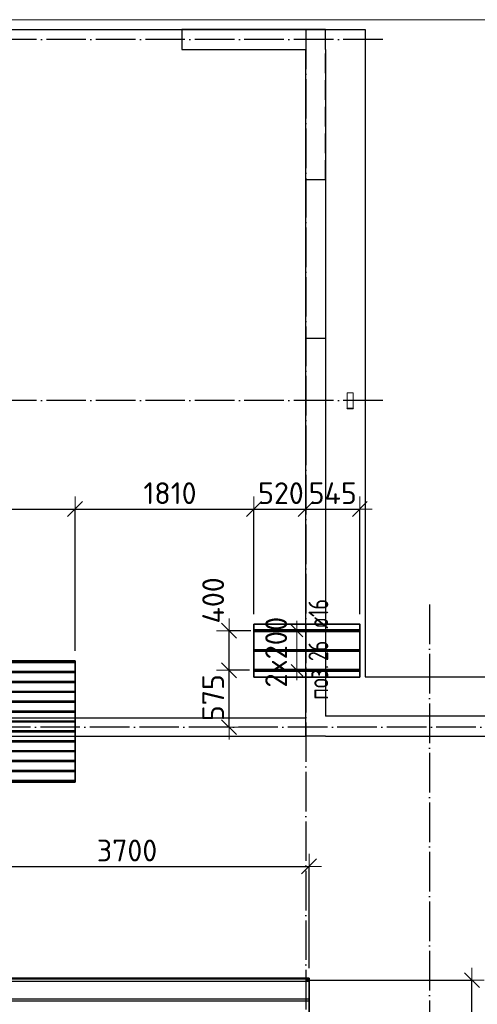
# Model space of a CAD drawing. Header units: millimetres. Extents: x -3483 to 105345, y -283423 to 72284.
# Tile 59 of 157: x 51010 to 55634, y -33260 to -23310. Entities that reach past the tile are written whole.
import ezdxf

# ---------------------------------------------------------------- set-up
doc = ezdxf.new("R2010")
doc.units = ezdxf.units.MM
doc.header["$PDMODE"] = 65
for name, pattern in [('______11', [500, 400, -50, 0, -50]), ('______2', [270, 200, -70]), ('______5', [1100, 800, -100, 100, -100])]:
    doc.linetypes.add(name, pattern=pattern)
for name, color, linetype, lineweight in [('Standard', 7, 'Continuous', 25), ('Размерная линия_ общее', 7, 'Continuous', 13), ('Стальная конструкция_ общее', 7, 'Continuous', 25), ('Стена_ общее', 7, 'Continuous', 35), ('Фундамент_ общее', 7, 'Continuous', 35)]:
    doc.layers.add(name, color=color, linetype=linetype, lineweight=lineweight)
doc.layers.add('Арм.стержн. Доп. Арм. ниж.зоны Х', color=7, linetype='Continuous', lineweight=35, true_color=0xff1cff)
doc.layers.add('Осевая линия_ общее', color=7, linetype='______5', lineweight=13, true_color=0xa0a0a0)
doc.styles.add('ISOCPEUR', font='ISOCPEUR')
doc.dimstyles.new('DIMSTYLE_4', dxfattribs={"dimtxt": 220, "dimasz": 250, "dimexe": 0, "dimexo": 0, "dimgap": 110, "dimtad": 2, "dimdec": 0, "dimrnd": 5, "dimzin": 12, "dimdsep": 46, "dimtxsty": 'ISOCPEUR', "dimblk1": 'ALL_ML_STRICH', "dimblk2": 'ALL_ML_STRICH', "dimsah": 1, "dimcen": 0, "dimclrd": 7, "dimclre": 256, "dimclrt": 7, "dimadec": 0, "dimazin": 0, "dimtfac": 1, "dimtdec": 0, "dimtix": 1, "dimtmove": 2, "dimatfit": 3, "dimfxl": 0, "dimtzin": 0, "dimlwd": 0, "dimlwe": -3, "dimarcsym": 0})
doc.dimstyles.new('DIMSTYLE_5', dxfattribs={"dimtxt": 220, "dimasz": 250, "dimexe": 0, "dimexo": 0, "dimgap": 110, "dimtad": 2, "dimdec": 0, "dimrnd": 5, "dimzin": 12, "dimdsep": 46, "dimtxsty": 'ISOCPEUR', "dimblk1": 'ALL_ML_STRICH', "dimblk2": 'ALL_ML_STRICH', "dimsah": 1, "dimcen": 0, "dimclrd": 7, "dimclre": 256, "dimclrt": 7, "dimadec": 0, "dimazin": 0, "dimtfac": 1, "dimtdec": 0, "dimtix": 1, "dimtmove": 2, "dimatfit": 3, "dimfxl": 0, "dimtvp": 1.2, "dimtzin": 0, "dimlwd": 0, "dimlwe": -3, "dimarcsym": 0})

# ---------------------------------------------------------------- blocks, each defined once
blk = doc.blocks.new('СЛОЖНЫЙ_ОБЪЕКТ_3')
at = {"layer": 'Стена_ общее', "color": 9, "linetype": 'Continuous', "lineweight": -3, "true_color": 0xc7c7c7, "transparency": 33554687}
for p, q in [((52650, -23410), (52650, -23610)), ((54100, -23410), (52650, -23410)), ((54100, -23610), (54100, -23410)), ((52650, -23610), (53900, -23610)), ((53900, -30370), (53900, -23610)), ((54100, -23610), (54100, -30350)), ((53900, -30370), (48320, -30370)), ((53900, -30550), (53900, -30370)), ((55940, -30350), (54100, -30350)), ((48320, -30550), (53900, -30550)), ((54100, -30550), (53900, -30550)), ((54100, -30550), (55740, -30550))]:
    blk.add_line(p, q, dxfattribs=at)
at = {"layer": 'Стена_ общее', "color": 9, "linetype": '______2', "lineweight": -3, "true_color": 0xc7c7c7, "transparency": 33554687}
for p, q in [((54100, -24930), (54100, -23610)), ((54100, -24930), (53900, -24930)), ((53900, -26530), (54100, -26530))]:
    blk.add_line(p, q, dxfattribs=at)
blk = doc.blocks.new('ALL_ML_STRICH')
at = {"color": 0, "linetype": 'ByBlock', "lineweight": -2}
for p, q in [((0, -0.5), (0, 0.5)), ((-1, 0), (0.5, 0)), ((-0.3, -0.3), (0.3, 0.3))]:
    blk.add_line(p, q, dxfattribs=at)
blk = doc.blocks.new('*D195')
at = {"layer": 'DEFPOINTS', "color": 7, "linetype": 'Continuous', "lineweight": 13, "transparency": 33554687}
for p in [(48400, -28254.9), (48400, -28256), (51569.3, -29789.7)]:
    blk.add_point(p, dxfattribs=at)
at = {"layer": 'Размерная линия_ общее', "color": 253, "linetype": 'Continuous', "lineweight": -2, "true_color": 0xa0a0a0, "transparency": 33554687}
for p, q in [((48400, -28254.9), (48400, -28254.9)), ((51569.3, -29689.7), (51569.3, -28254.9))]:
    blk.add_line(p, q, dxfattribs=at)
at = {"layer": 'Размерная линия_ общее', "color": 7, "linetype": 'Continuous', "lineweight": -2, "transparency": 33554687}
blk.add_line((48400, -28254.9), (51569.3, -28254.9), dxfattribs=at)
at = {"layer": 'Размерная линия_ общее', "color": 7, "linetype": 'Continuous', "lineweight": 13, "transparency": 33554687, "xscale": 250, "yscale": 250, "zscale": 250, "rotation": 180}
blk.add_blockref('ALL_ML_STRICH', (48400, -28254.9), dxfattribs=at)
at = {"layer": 'Размерная линия_ общее', "color": 7, "linetype": 'Continuous', "lineweight": 13, "transparency": 33554687, "xscale": 250, "yscale": 250, "zscale": 250}
blk.add_blockref('ALL_ML_STRICH', (51569.3, -28254.9), dxfattribs=at)
at = {"layer": 'Размерная линия_ общее', "color": 7, "linetype": 'Continuous', "lineweight": 13, "transparency": 33554687, "insert": (50017.7, -28094.9), "char_height": 220, "width": 880, "attachment_point": 5, "style": 'ISOCPEUR'}
blk.add_mtext('\\A1;{3170}', dxfattribs=at)
blk = doc.blocks.new('*D196')
at = {"layer": 'DEFPOINTS', "color": 7, "linetype": 'Continuous', "lineweight": 13, "transparency": 33554687}
for p in [(51569.3, -28254.9), (53377.5, -29417.1), (51569.3, -29789.7)]:
    blk.add_point(p, dxfattribs=at)
at = {"layer": 'Размерная линия_ общее', "color": 253, "linetype": 'Continuous', "lineweight": -2, "true_color": 0xa0a0a0, "transparency": 33554687}
for p, q in [((51569.3, -29689.7), (51569.3, -28254.9)), ((53377.5, -29317.1), (53377.5, -28254.9))]:
    blk.add_line(p, q, dxfattribs=at)
at = {"layer": 'Размерная линия_ общее', "color": 7, "linetype": 'Continuous', "lineweight": -2, "transparency": 33554687}
blk.add_line((51569.3, -28254.9), (53377.5, -28254.9), dxfattribs=at)
at = {"layer": 'Размерная линия_ общее', "color": 7, "linetype": 'Continuous', "lineweight": 13, "transparency": 33554687, "xscale": 250, "yscale": 250, "zscale": 250, "rotation": 180}
blk.add_blockref('ALL_ML_STRICH', (51569.3, -28254.9), dxfattribs=at)
at = {"layer": 'Размерная линия_ общее', "color": 7, "linetype": 'Continuous', "lineweight": 13, "transparency": 33554687, "xscale": 250, "yscale": 250, "zscale": 250}
blk.add_blockref('ALL_ML_STRICH', (53377.5, -28254.9), dxfattribs=at)
at = {"layer": 'Размерная линия_ общее', "color": 7, "linetype": 'Continuous', "lineweight": 13, "transparency": 33554687, "insert": (52528.4, -28094.9), "char_height": 220, "width": 880, "attachment_point": 5, "style": 'ISOCPEUR'}
blk.add_mtext('\\A1;{1810}', dxfattribs=at)
blk = doc.blocks.new('*D197')
at = {"layer": 'DEFPOINTS', "color": 7, "linetype": 'Continuous', "lineweight": 13, "transparency": 33554687}
for p in [(53377.5, -28254.9), (53900, -28232.3), (53377.5, -29417.1)]:
    blk.add_point(p, dxfattribs=at)
at = {"layer": 'Размерная линия_ общее', "color": 253, "linetype": 'Continuous', "lineweight": -2, "true_color": 0xa0a0a0, "transparency": 33554687}
for p, q in [((53377.5, -29317.1), (53377.5, -28254.9)), ((53900, -28254.9), (53900, -28254.9))]:
    blk.add_line(p, q, dxfattribs=at)
at = {"layer": 'Размерная линия_ общее', "color": 7, "linetype": 'Continuous', "lineweight": -2, "transparency": 33554687}
blk.add_line((53377.5, -28254.9), (53900, -28254.9), dxfattribs=at)
at = {"layer": 'Размерная линия_ общее', "color": 7, "linetype": 'Continuous', "lineweight": 13, "transparency": 33554687, "xscale": 250, "yscale": 250, "zscale": 250, "rotation": 180}
blk.add_blockref('ALL_ML_STRICH', (53377.5, -28254.9), dxfattribs=at)
at = {"layer": 'Размерная линия_ общее', "color": 7, "linetype": 'Continuous', "lineweight": 13, "transparency": 33554687, "xscale": 250, "yscale": 250, "zscale": 250}
blk.add_blockref('ALL_ML_STRICH', (53900, -28254.9), dxfattribs=at)
at = {"layer": 'Размерная линия_ общее', "color": 7, "linetype": 'Continuous', "lineweight": 13, "transparency": 33554687, "insert": (53649.8, -28094.9), "char_height": 220, "width": 660, "attachment_point": 5, "style": 'ISOCPEUR'}
blk.add_mtext('\\A1;{520}', dxfattribs=at)
blk = doc.blocks.new('*D198')
at = {"layer": 'DEFPOINTS', "color": 7, "linetype": 'Continuous', "lineweight": 13, "transparency": 33554687}
for p in [(53900, -28232.3), (53900, -28254.9), (54447, -29417.1)]:
    blk.add_point(p, dxfattribs=at)
at = {"layer": 'Размерная линия_ общее', "color": 253, "linetype": 'Continuous', "lineweight": -2, "true_color": 0xa0a0a0, "transparency": 33554687}
for p, q in [((53900, -28254.9), (53900, -28254.9)), ((54447, -29317.1), (54447, -28254.9))]:
    blk.add_line(p, q, dxfattribs=at)
at = {"layer": 'Размерная линия_ общее', "color": 7, "linetype": 'Continuous', "lineweight": -2, "transparency": 33554687}
blk.add_line((53900, -28254.9), (54447, -28254.9), dxfattribs=at)
at = {"layer": 'Размерная линия_ общее', "color": 7, "linetype": 'Continuous', "lineweight": 13, "transparency": 33554687, "xscale": 250, "yscale": 250, "zscale": 250, "rotation": 180}
blk.add_blockref('ALL_ML_STRICH', (53900, -28254.9), dxfattribs=at)
at = {"layer": 'Размерная линия_ общее', "color": 7, "linetype": 'Continuous', "lineweight": 13, "transparency": 33554687, "xscale": 250, "yscale": 250, "zscale": 250}
blk.add_blockref('ALL_ML_STRICH', (54447, -28254.9), dxfattribs=at)
at = {"layer": 'Размерная линия_ общее', "color": 7, "linetype": 'Continuous', "lineweight": 13, "transparency": 33554687, "insert": (54173.5, -28094.9), "char_height": 220, "width": 660, "attachment_point": 5, "style": 'ISOCPEUR'}
blk.add_mtext('\\A1;{545}', dxfattribs=at)
blk = doc.blocks.new('*D199')
at = {"layer": 'DEFPOINTS', "color": 7, "linetype": 'Continuous', "lineweight": 13, "transparency": 33554687}
for p in [(53433.2, -29885.1), (53125.2, -30460), (53155.9, -30460)]:
    blk.add_point(p, dxfattribs=at)
at = {"layer": 'Размерная линия_ общее', "color": 253, "linetype": 'Continuous', "lineweight": -2, "true_color": 0xa0a0a0, "transparency": 33554687}
for p, q in [((53333.2, -29885.1), (53125.2, -29885.1)), ((53125.2, -30460), (53125.2, -30460))]:
    blk.add_line(p, q, dxfattribs=at)
at = {"layer": 'Размерная линия_ общее', "color": 7, "linetype": 'Continuous', "lineweight": -2, "transparency": 33554687}
blk.add_line((53125.2, -30460), (53125.2, -29885.1), dxfattribs=at)
at = {"layer": 'Размерная линия_ общее', "color": 7, "linetype": 'Continuous', "lineweight": 13, "transparency": 33554687, "xscale": 250, "yscale": 250, "zscale": 250}
for p, rotation in [((53125.2, -29885.1), 90), ((53125.2, -30460), 270)]:
    blk.add_blockref('ALL_ML_STRICH', p, dxfattribs=dict(at, rotation=rotation))
at = {"layer": 'Размерная линия_ общее', "color": 7, "linetype": 'Continuous', "lineweight": 13, "transparency": 33554687, "insert": (52965.2, -30161.6), "char_height": 220, "width": 660, "attachment_point": 5, "rotation": 90, "style": 'ISOCPEUR'}
blk.add_mtext('\\A1;{575}', dxfattribs=at)
blk = doc.blocks.new('*D200')
at = {"layer": 'DEFPOINTS', "color": 7, "linetype": 'Continuous', "lineweight": 13, "transparency": 33554687}
for p in [(53447, -29485.1), (53125.2, -29885.1), (53433.2, -29885.1)]:
    blk.add_point(p, dxfattribs=at)
at = {"layer": 'Размерная линия_ общее', "color": 253, "linetype": 'Continuous', "lineweight": -2, "true_color": 0xa0a0a0, "transparency": 33554687}
for p, q in [((53347, -29485.1), (53125.2, -29485.1)), ((53333.2, -29885.1), (53125.2, -29885.1))]:
    blk.add_line(p, q, dxfattribs=at)
at = {"layer": 'Размерная линия_ общее', "color": 7, "linetype": 'Continuous', "lineweight": -2, "transparency": 33554687}
blk.add_line((53125.2, -29885.1), (53125.2, -29485.1), dxfattribs=at)
at = {"layer": 'Размерная линия_ общее', "color": 7, "linetype": 'Continuous', "lineweight": 13, "transparency": 33554687, "xscale": 250, "yscale": 250, "zscale": 250}
for p, rotation in [((53125.2, -29485.1), 90), ((53125.2, -29885.1), 270)]:
    blk.add_blockref('ALL_ML_STRICH', p, dxfattribs=dict(at, rotation=rotation))
at = {"layer": 'Размерная линия_ общее', "color": 7, "linetype": 'Continuous', "lineweight": 13, "transparency": 33554687, "insert": (52965.1, -29178.4), "char_height": 220, "width": 660, "attachment_point": 5, "rotation": 90, "style": 'ISOCPEUR'}
blk.add_mtext('\\A1;{400}', dxfattribs=at)
blk = doc.blocks.new('*D211')
at = {"layer": 'DEFPOINTS', "color": 7, "linetype": 'Continuous', "lineweight": 13, "transparency": 33554687}
for p in [(50233.5, -31865.9), (50233.5, -32208.3), (53933.5, -32996.3)]:
    blk.add_point(p, dxfattribs=at)
at = {"layer": 'Размерная линия_ общее', "color": 253, "linetype": 'Continuous', "lineweight": -2, "true_color": 0xa0a0a0, "transparency": 33554687}
for p, q in [((50233.5, -32108.3), (50233.5, -31865.9)), ((53933.5, -32896.3), (53933.5, -31865.9))]:
    blk.add_line(p, q, dxfattribs=at)
at = {"layer": 'Размерная линия_ общее', "color": 7, "linetype": 'Continuous', "lineweight": -2, "transparency": 33554687}
blk.add_line((50233.5, -31865.9), (53933.5, -31865.9), dxfattribs=at)
at = {"layer": 'Размерная линия_ общее', "color": 7, "linetype": 'Continuous', "lineweight": 13, "transparency": 33554687, "xscale": 250, "yscale": 250, "zscale": 250, "rotation": 180}
blk.add_blockref('ALL_ML_STRICH', (50233.5, -31865.9), dxfattribs=at)
at = {"layer": 'Размерная линия_ общее', "color": 7, "linetype": 'Continuous', "lineweight": 13, "transparency": 33554687, "xscale": 250, "yscale": 250, "zscale": 250}
blk.add_blockref('ALL_ML_STRICH', (53933.5, -31865.9), dxfattribs=at)
at = {"layer": 'Размерная линия_ общее', "color": 7, "linetype": 'Continuous', "lineweight": 13, "transparency": 33554687, "insert": (52094.5, -31705.9), "char_height": 220, "width": 880, "attachment_point": 5, "style": 'ISOCPEUR'}
blk.add_mtext('\\A1;{3700}', dxfattribs=at)
blk = doc.blocks.new('*D228')
at = {"layer": 'DEFPOINTS', "color": 7, "linetype": 'Continuous', "lineweight": 13, "transparency": 33554687}
for p in [(53802.5, -33016.3), (55497.4, -34380), (55579.8, -34380)]:
    blk.add_point(p, dxfattribs=at)
at = {"layer": 'Размерная линия_ общее', "color": 253, "linetype": 'Continuous', "lineweight": -2, "true_color": 0xa0a0a0, "transparency": 33554687}
for p, q in [((53902.5, -33016.3), (55579.8, -33016.3)), ((55579.8, -34380), (55579.8, -34380))]:
    blk.add_line(p, q, dxfattribs=at)
at = {"layer": 'Размерная линия_ общее', "color": 7, "linetype": 'Continuous', "lineweight": -2, "transparency": 33554687}
blk.add_line((55579.8, -34380), (55579.8, -33016.3), dxfattribs=at)
at = {"layer": 'Размерная линия_ общее', "color": 7, "linetype": 'Continuous', "lineweight": 13, "transparency": 33554687, "xscale": 250, "yscale": 250, "zscale": 250}
for p, rotation in [((55579.8, -33016.3), 90), ((55579.8, -34380), 270)]:
    blk.add_blockref('ALL_ML_STRICH', p, dxfattribs=dict(at, rotation=rotation))
at = {"layer": 'Размерная линия_ общее', "color": 7, "linetype": 'Continuous', "lineweight": 13, "transparency": 33554687, "insert": (55419.8, -33665.2), "char_height": 220, "width": 880, "attachment_point": 5, "rotation": 90, "style": 'ISOCPEUR'}
blk.add_mtext('\\A1;{1365}', dxfattribs=at)

msp = doc.modelspace()

# ---------------------------------------------------------------- linework, layer by layer
at = {"layer": 'Standard', "color": 7, "linetype": 'Continuous', "lineweight": 13, "transparency": 33554687}
msp.add_lwpolyline([(39250, -70750), (65250, -70750), (65250, -23310), (39250, -23310), (39250, -70750)], dxfattribs=at)
at = {"layer": 'Арм.стержн. Доп. Арм. ниж.зоны Х', "color": 7, "linetype": 'Continuous', "lineweight": 25, "transparency": 33554687}
for p, q in [((53871.6, -29545.1), (53751.6, -29425.1)), ((53871.6, -29945.1), (53751.6, -29825.1))]:
    msp.add_line(p, q, dxfattribs=at)
at = {"layer": 'Арм.стержн. Доп. Арм. ниж.зоны Х', "color": 7, "linetype": 'Continuous', "lineweight": 13, "transparency": 33554687}
for p, q in [((53811.6, -29485.1), (53811.6, -29385.1)), ((53811.6, -29885.1), (53811.6, -29485.1)), ((53811.6, -29885.1), (53811.6, -29985.1))]:
    msp.add_line(p, q, dxfattribs=at)
at = {"layer": 'Арм.стержн. Доп. Арм. ниж.зоны Х', "color": 253, "linetype": 'Continuous', "lineweight": -3, "true_color": 0xa0a0a0, "transparency": 33554687}
for p, q in [((53811.6, -29485.1), (53711.6, -29485.1)), ((53811.6, -29485.1), (53911.6, -29485.1)), ((53811.6, -29885.1), (53711.6, -29885.1)), ((53811.6, -29885.1), (53911.6, -29885.1))]:
    msp.add_line(p, q, dxfattribs=at)
at = {"layer": 'Арм.стержн. Доп. Арм. ниж.зоны Х', "color": 52, "linetype": 'Continuous', "lineweight": 35, "transparency": 33554687}
for points in [[(53377.5, -29417.1), (54447, -29417.1), (54447, -29953.1), (53377.5, -29953.1), (53377.5, -29417.1)], [(51569.3, -29789.7), (45719.3, -29789.7), (45719.3, -31014.7), (51569.3, -31014.7), (51569.3, -29789.7)], [(53933.5, -34436.3), (46913.5, -34436.3), (46913.5, -32996.3), (53933.5, -32996.3), (53933.5, -34436.3)]]:
    msp.add_lwpolyline(points, dxfattribs=at)
at = {"layer": 'Арм.стержн. Доп. Арм. ниж.зоны Х', "color": 7, "linetype": 'Continuous', "lineweight": 35, "transparency": 33554687}
for points in [[(54447, -29493.1), (53377.5, -29493.1), (53377.5, -29477.1), (54447, -29477.1), (54447, -29493.1)], [(54447, -29693.1), (53377.5, -29693.1), (53377.5, -29677.1), (54447, -29677.1), (54447, -29693.1)], [(54447, -29893.1), (53377.5, -29893.1), (53377.5, -29877.1), (54447, -29877.1), (54447, -29893.1)]]:
    msp.add_lwpolyline(points, dxfattribs=at)
at = {"layer": 'Арм.стержн. Доп. Арм. ниж.зоны Х', "color": 7, "linetype": 'Continuous', "lineweight": 25, "transparency": 33554687}
for points in [[(45719.3, -29794.2), (51569.3, -29794.2), (51569.3, -29810.2), (45719.3, -29810.2), (45719.3, -29794.2)], [(45719.3, -29894.2), (51569.3, -29894.2), (51569.3, -29910.2), (45719.3, -29910.2), (45719.3, -29894.2)], [(45719.3, -29994.2), (51569.3, -29994.2), (51569.3, -30010.2), (45719.3, -30010.2), (45719.3, -29994.2)], [(45719.3, -30094.2), (51569.3, -30094.2), (51569.3, -30110.2), (45719.3, -30110.2), (45719.3, -30094.2)], [(45719.3, -30194.2), (51569.3, -30194.2), (51569.3, -30210.2), (45719.3, -30210.2), (45719.3, -30194.2)], [(45719.3, -30294.2), (51569.3, -30294.2), (51569.3, -30310.2), (45719.3, -30310.2), (45719.3, -30294.2)], [(45719.3, -30394.2), (51569.3, -30394.2), (51569.3, -30410.2), (45719.3, -30410.2), (45719.3, -30394.2)], [(45719.3, -30494.2), (51569.3, -30494.2), (51569.3, -30510.2), (45719.3, -30510.2), (45719.3, -30494.2)], [(45719.3, -30594.2), (51569.3, -30594.2), (51569.3, -30610.2), (45719.3, -30610.2), (45719.3, -30594.2)], [(45719.3, -30694.2), (51569.3, -30694.2), (51569.3, -30710.2), (45719.3, -30710.2), (45719.3, -30694.2)], [(45719.3, -30794.2), (51569.3, -30794.2), (51569.3, -30810.2), (45719.3, -30810.2), (45719.3, -30794.2)], [(45719.3, -30894.2), (51569.3, -30894.2), (51569.3, -30910.2), (45719.3, -30910.2), (45719.3, -30894.2)], [(45719.3, -30994.2), (51569.3, -30994.2), (51569.3, -31010.2), (45719.3, -31010.2), (45719.3, -30994.2)], [(53933.5, -33028.8), (46913.5, -33028.8), (46913.5, -33003.8), (53933.5, -33003.8), (53933.5, -33028.8)], [(53933.5, -33228.8), (46913.5, -33228.8), (46913.5, -33203.8), (53933.5, -33203.8), (53933.5, -33228.8)]]:
    msp.add_lwpolyline(points, dxfattribs=at)
at = {"layer": 'Осевая линия_ общее', "color": 253, "linetype": '______11', "lineweight": -3, "true_color": 0xa0a0a0, "transparency": 33554687}
for p, q in [((53900, -23410), (53900, -72827.9)), ((54680, -23510), (37142.2, -23510)), ((54680, -27160), (37142.2, -27160)), ((55150, -29220), (55150, -72827.9)), ((56620, -30460), (37142.2, -30460))]:
    msp.add_line(p, q, dxfattribs=at)
at = {"layer": 'Стальная конструкция_ общее', "color": 253, "linetype": '______2', "lineweight": 18, "true_color": 0xababab, "transparency": 33554687}
for p, q in [((54320, -27236.9), (54320, -27080)), ((54320, -27080), (54380, -27080)), ((54320, -27236.9), (54320, -27080)), ((54320, -27080), (54380, -27080)), ((54380, -27080), (54380, -27236.9)), ((54380, -27080), (54380, -27236.9))]:
    msp.add_line(p, q, dxfattribs=at)
at = {"layer": 'Стальная конструкция_ общее', "color": 7, "linetype": 'Continuous', "lineweight": 25, "transparency": 33554687}
for p, q in [((54320, -27240), (54320, -27236.9)), ((54320, -27236.9), (54380, -27236.9)), ((54320, -27240), (54320, -27236.9)), ((54320, -27236.9), (54380, -27236.9)), ((54320, -27240), (54380, -27240)), ((54320, -27240), (54380, -27240)), ((54380, -27236.9), (54380, -27240)), ((54380, -27236.9), (54380, -27240))]:
    msp.add_line(p, q, dxfattribs=at)
at = {"layer": 'Фундамент_ общее', "color": 7, "lineweight": 25, "transparency": 33554687}
for p, q in [((40600, -23410), (54500, -23410)), ((54500, -23410), (54500, -29950)), ((54500, -29950), (56340, -29950))]:
    msp.add_line(p, q, dxfattribs=at)
at = {"layer": 'Фундамент_ общее', "color": 7, "linetype": 'Continuous', "lineweight": 25, "transparency": 33554687}
for p, q in [((40600, -23410), (54500, -23410)), ((54500, -23410), (54500, -29950)), ((54500, -29950), (56340, -29950))]:
    msp.add_line(p, q, dxfattribs=at)

# ---------------------------------------------------------------- block references
at = {"layer": 'Стена_ общее', "color": 9, "linetype": 'Continuous', "lineweight": -3, "true_color": 0xc7c7c7, "transparency": 33554687}
msp.add_blockref('СЛОЖНЫЙ_ОБЪЕКТ_3', (0, 0), dxfattribs=at)

# ---------------------------------------------------------------- texts
at = {"layer": 'Арм.стержн. Доп. Арм. ниж.зоны Х', "color": 7, "linetype": 'Continuous', "lineweight": 25, "transparency": 33554687, "char_height": 200, "attachment_point": 7, "rotation": 90, "style": 'ISOCPEUR'}
for s, insert, width in [('\\W0.74; ø16 ', (54128, -29558.4), 624.254), ('\\W0.73;26', (54128, -29791.7), 306.007), ('\\W0.77;поз.', (54128, -30183.4), 468.039)]:
    msp.add_mtext(s, dxfattribs=dict(at, insert=insert, width=width))
at = {"layer": 'Арм.стержн. Доп. Арм. ниж.зоны Х', "color": 7, "linetype": 'Continuous', "lineweight": 13, "transparency": 33554687, "insert": (53711.6, -30059.1), "char_height": 220, "width": 873.359, "attachment_point": 7, "rotation": 90, "style": 'ISOCPEUR'}
msp.add_mtext('\\W0.95;2x200', dxfattribs=at)

# ---------------------------------------------------------------- dimensions: what is measured, and where the dimension line sits
at = {"layer": 'Размерная линия_ общее', "color": 7, "linetype": 'Continuous', "lineweight": 13, "transparency": 33554687}
for base, p1, p2, dimstyle, picture, middle in [((51569.3, -28254.9), (48400, -28254.9), (51569.3, -29689.7), 'DIMSTYLE_4', '*D195', (50017.7, -28094.9)), ((53377.5, -28254.9), (51569.3, -29689.7), (53377.5, -29317.1), 'DIMSTYLE_4', '*D196', (52528.4, -28094.9)), ((53900, -28254.9275), (53377.5426, -29317.1168), (53900, -28254.9275), 'DIMSTYLE_5', '*D197', (53649.7713, -28094.9275)), ((54447, -28254.9), (53900, -28254.9), (54447, -29317.1), 'DIMSTYLE_5', '*D198', (54173.5, -28094.9)), ((53933.5, -31865.9), (50233.5, -32108.3), (53933.5, -32896.3), 'DIMSTYLE_4', '*D211', (52094.5, -31705.9))]:
    dim = msp.add_linear_dim(base=base, p1=p1, p2=p2, dimstyle=dimstyle, override={"dimpost": '<>', "dimclrd": 7, "dimclre": 253, "dimclrt": 7, "dimlwd": 0, "dimlwe": 65533}, dxfattribs=at)
    dim.commit()
    dim.dimension.update_dxf_attribs({"geometry": picture, "text_midpoint": middle, "dimtype": 160})
for base, p1, p2, dimstyle, picture, middle in [((53125.2, -29485.1), (53333.2, -29885.1), (53347, -29485.1), 'DIMSTYLE_5', '*D200', (52965.1, -29178.4)), ((53125.2, -29885.1), (53125.2, -30460), (53333.2, -29885.1), 'DIMSTYLE_5', '*D199', (52965.2, -30161.6)), ((55579.8, -33016.3), (55579.8, -34380), (53902.5, -33016.3), 'DIMSTYLE_4', '*D228', (55419.8, -33665.2))]:
    dim = msp.add_linear_dim(base=base, p1=p1, p2=p2, angle=90, dimstyle=dimstyle, override={"dimpost": '<>', "dimclrd": 7, "dimclre": 253, "dimclrt": 7, "dimlwd": 0, "dimlwe": 65533}, dxfattribs=at)
    dim.commit()
    dim.dimension.update_dxf_attribs({"geometry": picture, "text_midpoint": middle, "dimtype": 160})

doc.saveas('drawing.dxf')
